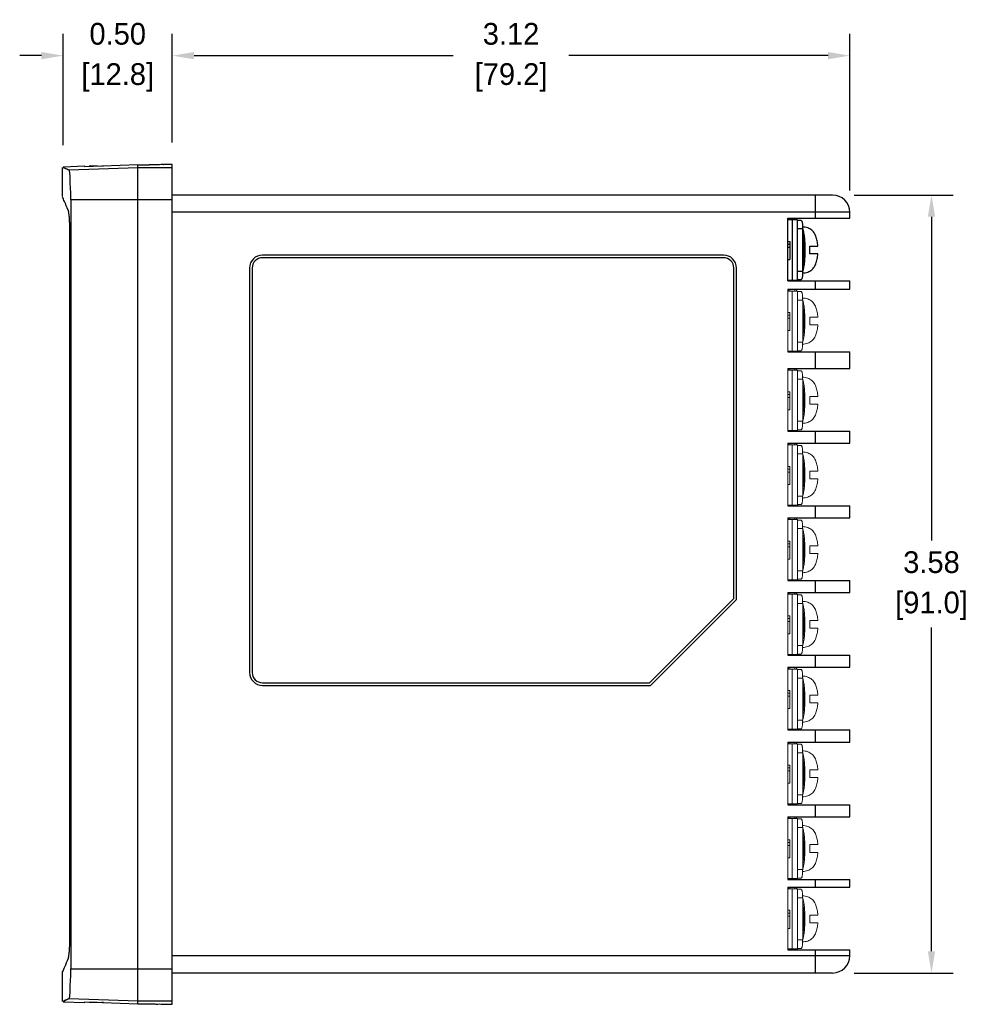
# Model space of a CAD drawing. Header units: inches. Extents: x 513.5 to 524.3, y 504.6 to 513.6.
# Tile 7 of 16: x 517.2 to 521.5, y 504.6 to 509.1. Entities that reach past the tile are written whole.
import ezdxf

# ---------------------------------------------------------------- set-up
doc = ezdxf.new("R2010")
doc.units = ezdxf.units.IN
doc.header["$LTSCALE"] = 8
doc.header["$MEASUREMENT"] = 0
doc.layers.add('02___PRT_ALL_AXES', color=7, linetype='Continuous')
doc.layers.add('Dimensions', color=140, linetype='Continuous')
doc.dimstyles.get("Standard").update_dxf_attribs({"dimtxt": 0.1, "dimasz": 0.1, "dimexe": 0.1, "dimexo": 0.1, "dimgap": 0.05, "dimtad": 0, "dimtih": 1, "dimtoh": 1, "dimzin": 0, "dimdsep": 46, "dimtxsty": 'Standard', "dimcen": 0, "dimclrd": 256, "dimclre": 256, "dimclrt": 256, "dimadec": 0, "dimazin": 0, "dimtfac": 1, "dimtofl": 0, "dimtmove": 0, "dimatfit": 3, "dimfxl": 0, "dimtolj": 1, "dimtzin": 0, "dimarcsym": 0})

# ---------------------------------------------------------------- blocks, each defined once
blk = doc.blocks.new('*D5')
at = {"layer": 'DEFPOINTS', "color": 0}
for p in [(517.8693, 508.9541), (517.3666, 508.4414), (517.8693, 508.4535)]:
    blk.add_point(p, dxfattribs=at)
at = {"layer": 'Dimensions', "lineweight": -2}
for p, q in [((517.3666, 508.5414), (517.3666, 509.0541)), ((517.8693, 508.5535), (517.8693, 509.0541)), ((517.2666, 508.9541), (517.1666, 508.9541)), ((517.9693, 508.9541), (518.0693, 508.9541))]:
    blk.add_line(p, q, dxfattribs=at)
at = {"layer": 'Dimensions'}
for points in [[(517.2666, 508.9708), (517.2666, 508.9374), (517.3666, 508.9541)], [(517.9693, 508.9708), (517.9693, 508.9374), (517.8693, 508.9541)]]:
    blk.add_solid(points, dxfattribs=at)
at = {"layer": 'Dimensions', "char_height": 0.1, "attachment_point": 5}
for s, insert in [('\\A1;0.50', (517.6179, 509.0541)), ('\\A1;[12.8]', (517.6179, 508.8541))]:
    blk.add_mtext(s, dxfattribs=dict(at, insert=insert))
blk = doc.blocks.new('*D6')
at = {"layer": 'DEFPOINTS', "color": 0}
for p in [(520.9884, 508.9541), (517.8693, 508.4535), (520.9884, 508.2333)]:
    blk.add_point(p, dxfattribs=at)
at = {"layer": 'Dimensions', "lineweight": -2}
for p, q in [((517.8693, 508.5535), (517.8693, 509.0541)), ((520.9884, 508.3333), (520.9884, 509.0541)), ((517.9693, 508.9541), (519.1622, 508.9541)), ((520.8884, 508.9541), (519.6955, 508.9541))]:
    blk.add_line(p, q, dxfattribs=at)
at = {"layer": 'Dimensions'}
for points in [[(517.9693, 508.9708), (517.9693, 508.9374), (517.8693, 508.9541)], [(520.8884, 508.9708), (520.8884, 508.9374), (520.9884, 508.9541)]]:
    blk.add_solid(points, dxfattribs=at)
at = {"layer": 'Dimensions', "char_height": 0.1, "attachment_point": 5}
for s, insert in [('\\A1;3.12', (519.4288, 509.0541)), ('\\A1;[79.2]', (519.4288, 508.8541))]:
    blk.add_mtext(s, dxfattribs=dict(at, insert=insert))
blk = doc.blocks.new('*D8')
at = {"layer": 'DEFPOINTS', "color": 0}
for p in [(520.9093, 508.3124), (520.9093, 504.73), (521.3646, 504.73)]:
    blk.add_point(p, dxfattribs=at)
at = {"layer": 'Dimensions', "lineweight": -2}
for p, q in [((521.0093, 508.3124), (521.4646, 508.3124)), ((521.3646, 508.2124), (521.3646, 506.7212)), ((521.3646, 504.83), (521.3646, 506.3212)), ((521.0093, 504.73), (521.4646, 504.73))]:
    blk.add_line(p, q, dxfattribs=at)
at = {"layer": 'Dimensions'}
for points in [[(521.348, 508.2124), (521.3813, 508.2124), (521.3646, 508.3124)], [(521.348, 504.83), (521.3813, 504.83), (521.3646, 504.73)]]:
    blk.add_solid(points, dxfattribs=at)
at = {"layer": 'Dimensions', "char_height": 0.1, "attachment_point": 5}
for s, insert in [('\\A1;3.58', (521.3646, 506.6212)), ('\\A1;[91.0]', (521.3646, 506.4212))]:
    blk.add_mtext(s, dxfattribs=dict(at, insert=insert))

msp = doc.modelspace()

# ---------------------------------------------------------------- linework, layer by layer
at = {"color": 7, "linetype": 'Continuous'}
for p, q in [((517.3632, 508.3053), (517.3632, 508.4397)), ((517.466, 508.4449), (517.3666, 508.4414)), ((517.7111, 508.4382), (517.3937, 508.4271)), ((517.7111, 508.4511), (517.466, 508.4425)), ((517.466, 508.4449), (517.466, 508.4425)), ((517.4858, 508.4432), (517.4858, 508.4456)), ((517.5253, 508.4456), (517.4858, 508.4456)), ((517.5253, 508.4446), (517.5253, 508.4456)), ((517.5521, 508.4456), (517.5451, 508.4456)), ((517.7111, 504.5879), (517.7111, 508.4515)), ((517.8693, 508.4382), (517.7111, 508.4382)), ((517.8297, 508.4527), (517.8297, 508.4535)), ((517.8693, 508.4535), (517.8297, 508.4535)), ((517.8693, 504.5859), (517.8693, 508.4535)), ((517.4018, 508.2901), (517.4018, 504.7492)), ((517.8693, 508.2901), (517.4018, 508.2901)), ((520.9093, 508.3124), (517.8692, 508.3124)), ((520.8302, 508.2056), (520.8302, 508.3124)), ((520.9884, 508.2333), (517.8692, 508.2333)), ((520.7037, 507.917), (520.7037, 508.2056)), ((520.7037, 508.2056), (520.9884, 508.2056)), ((520.747, 508.1977), (520.7037, 508.1977)), ((520.7057, 508.1977), (520.7057, 508.2056)), ((520.7063, 508.1977), (520.7063, 508.2056)), ((520.7116, 508.1977), (520.7116, 508.2056)), ((520.7237, 508.1977), (520.7237, 507.921)), ((520.7353, 508.1977), (520.7353, 508.2056)), ((520.7433, 508.1977), (520.7433, 508.2056)), ((520.747, 507.921), (520.747, 508.1977)), ((520.7646, 508.1958), (520.747, 508.1958)), ((520.9884, 508.2056), (520.9884, 508.2333)), ((520.7715, 508.1562), (520.747, 508.1562)), ((520.7715, 507.9625), (520.7715, 508.1562)), ((517.3964, 508.126), (517.3964, 504.9134)), ((520.7037, 508.0989), (520.7116, 508.0989)), ((520.7037, 508.0865), (520.7116, 508.0865)), ((520.7037, 508.0724), (520.7116, 508.0724)), ((520.7116, 508.0989), (520.7116, 508.0159)), ((520.8045, 508.0771), (520.8413, 508.0771)), ((520.4072, 508.0356), (518.2844, 508.0356)), ((520.4072, 508.0238), (518.2844, 508.0238)), ((520.7037, 508.0159), (520.7116, 508.0159)), ((520.8413, 508.0416), (520.8045, 508.0416)), ((518.2251, 507.9763), (518.2251, 506.1139)), ((518.237, 507.9763), (518.237, 506.1139)), ((520.4546, 506.4549), (520.4546, 507.9763)), ((520.4665, 506.45), (520.4665, 507.9763)), ((520.747, 507.9625), (520.7715, 507.9625)), ((520.7037, 507.921), (520.747, 507.921)), ((520.7037, 507.917), (520.9884, 507.917)), ((520.7037, 507.8783), (520.9884, 507.8783)), ((520.7057, 507.917), (520.7057, 507.921)), ((520.7063, 507.917), (520.7063, 507.921)), ((520.7116, 507.917), (520.7116, 507.921)), ((520.7353, 507.917), (520.7353, 507.921)), ((520.7433, 507.917), (520.7433, 507.921)), ((520.747, 507.9229), (520.7646, 507.9229)), ((520.8302, 507.8783), (520.8302, 507.917)), ((520.9884, 507.8783), (520.9884, 507.917)), ((520.7037, 507.5897), (520.9884, 507.5897)), ((520.8302, 507.5135), (520.8302, 507.5897)), ((520.9884, 507.5135), (520.9884, 507.5897)), ((520.7037, 507.5135), (520.9884, 507.5135)), ((520.7037, 507.2249), (520.9884, 507.2249)), ((520.8302, 507.1695), (520.8302, 507.2249)), ((520.9884, 507.1695), (520.9884, 507.2249)), ((520.7037, 507.1695), (520.9884, 507.1695)), ((520.7037, 506.8809), (520.9884, 506.8809)), ((520.8302, 506.8256), (520.8302, 506.8809)), ((520.9884, 506.8256), (520.9884, 506.8809)), ((520.7037, 506.8256), (520.9884, 506.8256)), ((520.7037, 506.5369), (520.9884, 506.5369)), ((520.8302, 506.4816), (520.8302, 506.5369)), ((520.9884, 506.4816), (520.9884, 506.5369)), ((520.7037, 506.4816), (520.9884, 506.4816)), ((520.0662, 506.0664), (520.4546, 506.4549)), ((520.0711, 506.0546), (520.4665, 506.45)), ((520.7037, 506.193), (520.9884, 506.193)), ((520.8302, 506.1376), (520.8302, 506.193)), ((520.9884, 506.1376), (520.9884, 506.193)), ((520.7037, 506.1376), (520.9884, 506.1376)), ((518.2844, 506.0664), (520.0662, 506.0664)), ((518.2844, 506.0546), (520.0711, 506.0546)), ((520.7037, 505.849), (520.9884, 505.849)), ((520.8302, 505.7936), (520.8302, 505.849)), ((520.9884, 505.7936), (520.9884, 505.849)), ((520.7037, 505.7936), (520.9884, 505.7936)), ((520.7037, 505.505), (520.9884, 505.505)), ((520.8302, 505.4497), (520.8302, 505.505)), ((520.9884, 505.4497), (520.9884, 505.505)), ((520.7037, 505.4497), (520.9884, 505.4497)), ((520.7037, 505.161), (520.9884, 505.161)), ((520.8302, 505.1254), (520.8302, 505.161)), ((520.9884, 505.1254), (520.9884, 505.161)), ((520.7037, 505.1254), (520.9884, 505.1254)), ((520.9884, 504.8091), (517.8692, 504.8091)), ((520.7037, 504.8368), (520.9884, 504.8368)), ((520.8302, 504.73), (520.8302, 504.8368)), ((520.9884, 504.8091), (520.9884, 504.8368)), ((517.3632, 504.5996), (517.3632, 504.7365)), ((517.4018, 504.7492), (517.8693, 504.7492)), ((520.9093, 504.73), (517.8692, 504.73)), ((517.3666, 504.5979), (517.466, 504.5945)), ((517.3937, 504.6123), (517.7111, 504.6012)), ((517.466, 504.5968), (517.7111, 504.5883)), ((517.466, 504.5968), (517.466, 504.5945)), ((517.4858, 504.5938), (517.4858, 504.5961)), ((517.5253, 504.5938), (517.4858, 504.5938)), ((517.5253, 504.5948), (517.5253, 504.5938)), ((517.5521, 504.5938), (517.5451, 504.5938)), ((517.7111, 504.6012), (517.8693, 504.6012)), ((517.8297, 504.5859), (517.8297, 504.5867)), ((517.8297, 504.5859), (517.8693, 504.5859))]:
    msp.add_line(p, q, dxfattribs=at)
at = {"color": 7, "linetype": 'Continuous', "lineweight": 0}
for p, q in [((520.7037, 507.5897), (520.7037, 507.8783)), ((520.7057, 507.8704), (520.7057, 507.8783)), ((520.7063, 507.8704), (520.7063, 507.8783)), ((520.7116, 507.8704), (520.7116, 507.8783)), ((520.7353, 507.8704), (520.7353, 507.8783)), ((520.7433, 507.8704), (520.7433, 507.8783)), ((520.747, 507.8704), (520.7037, 507.8704)), ((520.7237, 507.8704), (520.7237, 507.5937)), ((520.747, 507.5937), (520.747, 507.8704)), ((520.7646, 507.8685), (520.747, 507.8685)), ((520.7715, 507.8289), (520.747, 507.8289)), ((520.7715, 507.6352), (520.7715, 507.8289)), ((520.7037, 507.7716), (520.7116, 507.7716)), ((520.7037, 507.7592), (520.7116, 507.7592)), ((520.7037, 507.7451), (520.7116, 507.7451)), ((520.7116, 507.7716), (520.7116, 507.6886)), ((520.8045, 507.7498), (520.8413, 507.7498)), ((520.8413, 507.7143), (520.8045, 507.7143)), ((520.7037, 507.6886), (520.7116, 507.6886)), ((520.747, 507.6352), (520.7715, 507.6352)), ((520.7037, 507.5937), (520.747, 507.5937)), ((520.7057, 507.5897), (520.7057, 507.5937)), ((520.7063, 507.5897), (520.7063, 507.5937)), ((520.7116, 507.5897), (520.7116, 507.5937)), ((520.7353, 507.5897), (520.7353, 507.5937)), ((520.7433, 507.5897), (520.7433, 507.5937)), ((520.747, 507.5956), (520.7646, 507.5956)), ((520.7037, 507.2249), (520.7037, 507.5135)), ((520.747, 507.5056), (520.7037, 507.5056)), ((520.7057, 507.5056), (520.7057, 507.5135)), ((520.7063, 507.5056), (520.7063, 507.5135)), ((520.7116, 507.5056), (520.7116, 507.5135)), ((520.7237, 507.5056), (520.7237, 507.2288)), ((520.7353, 507.5056), (520.7353, 507.5135)), ((520.7433, 507.5056), (520.7433, 507.5135)), ((520.747, 507.2288), (520.747, 507.5056)), ((520.7646, 507.5036), (520.747, 507.5036)), ((520.7715, 507.4641), (520.747, 507.4641)), ((520.7715, 507.2704), (520.7715, 507.4641)), ((520.7037, 507.4068), (520.7116, 507.4068)), ((520.7037, 507.3944), (520.7116, 507.3944)), ((520.7037, 507.3803), (520.7116, 507.3803)), ((520.7116, 507.4068), (520.7116, 507.3237)), ((520.8045, 507.385), (520.8413, 507.385)), ((520.8413, 507.3494), (520.8045, 507.3494)), ((520.7037, 507.3237), (520.7116, 507.3237)), ((520.747, 507.2704), (520.7715, 507.2704)), ((520.7037, 507.2288), (520.747, 507.2288)), ((520.7057, 507.2249), (520.7057, 507.2288)), ((520.7063, 507.2249), (520.7063, 507.2288)), ((520.7116, 507.2249), (520.7116, 507.2288)), ((520.7353, 507.2249), (520.7353, 507.2288)), ((520.7433, 507.2249), (520.7433, 507.2288)), ((520.747, 507.2308), (520.7646, 507.2308)), ((520.7037, 506.8809), (520.7037, 507.1695)), ((520.747, 507.1616), (520.7037, 507.1616)), ((520.7057, 507.1616), (520.7057, 507.1695)), ((520.7063, 507.1616), (520.7063, 507.1695)), ((520.7116, 507.1616), (520.7116, 507.1695)), ((520.7237, 507.1616), (520.7237, 506.8849)), ((520.7353, 507.1616), (520.7353, 507.1695)), ((520.7433, 507.1616), (520.7433, 507.1695)), ((520.747, 506.8849), (520.747, 507.1616)), ((520.7646, 507.1597), (520.747, 507.1597)), ((520.7715, 507.1201), (520.747, 507.1201)), ((520.7715, 506.9264), (520.7715, 507.1201)), ((520.7037, 507.0628), (520.7116, 507.0628)), ((520.7116, 507.0628), (520.7116, 506.9798)), ((520.7037, 507.0504), (520.7116, 507.0504)), ((520.7037, 507.0363), (520.7116, 507.0363)), ((520.8045, 507.041), (520.8413, 507.041)), ((520.7037, 506.9798), (520.7116, 506.9798)), ((520.8413, 507.0055), (520.8045, 507.0055)), ((520.747, 506.9264), (520.7715, 506.9264)), ((520.7037, 506.8849), (520.747, 506.8849)), ((520.7057, 506.8809), (520.7057, 506.8849)), ((520.7063, 506.8809), (520.7063, 506.8849)), ((520.7116, 506.8809), (520.7116, 506.8849)), ((520.7353, 506.8809), (520.7353, 506.8849)), ((520.7433, 506.8809), (520.7433, 506.8849)), ((520.747, 506.8868), (520.7646, 506.8868)), ((520.7037, 506.5369), (520.7037, 506.8256)), ((520.747, 506.8177), (520.7037, 506.8177)), ((520.7057, 506.8177), (520.7057, 506.8256)), ((520.7063, 506.8177), (520.7063, 506.8256)), ((520.7116, 506.8177), (520.7116, 506.8256)), ((520.7237, 506.8177), (520.7237, 506.5409)), ((520.7353, 506.8177), (520.7353, 506.8256)), ((520.7433, 506.8177), (520.7433, 506.8256)), ((520.747, 506.5409), (520.747, 506.8177)), ((520.7646, 506.8157), (520.747, 506.8157)), ((520.7715, 506.7761), (520.747, 506.7761)), ((520.7715, 506.5824), (520.7715, 506.7761)), ((520.7037, 506.7188), (520.7116, 506.7188)), ((520.7037, 506.7064), (520.7116, 506.7064)), ((520.7116, 506.7188), (520.7116, 506.6358)), ((520.7037, 506.6923), (520.7116, 506.6923)), ((520.8045, 506.6971), (520.8413, 506.6971)), ((520.8413, 506.6615), (520.8045, 506.6615)), ((520.7037, 506.6358), (520.7116, 506.6358)), ((520.747, 506.5824), (520.7715, 506.5824)), ((520.7037, 506.5409), (520.747, 506.5409)), ((520.7057, 506.5369), (520.7057, 506.5409)), ((520.7063, 506.5369), (520.7063, 506.5409)), ((520.7116, 506.5369), (520.7116, 506.5409)), ((520.7353, 506.5369), (520.7353, 506.5409)), ((520.7433, 506.5369), (520.7433, 506.5409)), ((520.747, 506.5429), (520.7646, 506.5429)), ((520.7037, 506.193), (520.7037, 506.4816)), ((520.747, 506.4737), (520.7037, 506.4737)), ((520.7057, 506.4737), (520.7057, 506.4816)), ((520.7063, 506.4737), (520.7063, 506.4816)), ((520.7116, 506.4737), (520.7116, 506.4816)), ((520.7237, 506.4737), (520.7237, 506.1969)), ((520.7353, 506.4737), (520.7353, 506.4816)), ((520.7433, 506.4737), (520.7433, 506.4816)), ((520.747, 506.1969), (520.747, 506.4737)), ((520.7646, 506.4717), (520.747, 506.4717)), ((520.7715, 506.4322), (520.747, 506.4322)), ((520.7715, 506.2384), (520.7715, 506.4322)), ((520.7037, 506.3748), (520.7116, 506.3748)), ((520.7037, 506.3625), (520.7116, 506.3625)), ((520.7037, 506.3483), (520.7116, 506.3483)), ((520.7116, 506.3748), (520.7116, 506.2918)), ((520.8045, 506.3531), (520.8413, 506.3531)), ((520.7037, 506.2918), (520.7116, 506.2918)), ((520.8413, 506.3175), (520.8045, 506.3175)), ((520.747, 506.2384), (520.7715, 506.2384)), ((520.7037, 506.1969), (520.747, 506.1969)), ((520.7057, 506.193), (520.7057, 506.1969)), ((520.7063, 506.193), (520.7063, 506.1969)), ((520.7116, 506.193), (520.7116, 506.1969)), ((520.7353, 506.193), (520.7353, 506.1969)), ((520.7433, 506.193), (520.7433, 506.1969)), ((520.747, 506.1989), (520.7646, 506.1989)), ((520.7037, 505.849), (520.7037, 506.1376)), ((520.747, 506.1297), (520.7037, 506.1297)), ((520.7057, 506.1297), (520.7057, 506.1376)), ((520.7063, 506.1297), (520.7063, 506.1376)), ((520.7116, 506.1297), (520.7116, 506.1376)), ((520.7237, 506.1297), (520.7237, 505.8529)), ((520.7353, 506.1297), (520.7353, 506.1376)), ((520.7433, 506.1297), (520.7433, 506.1376)), ((520.747, 505.8529), (520.747, 506.1297)), ((520.7646, 506.1277), (520.747, 506.1277)), ((520.7715, 506.0882), (520.747, 506.0882)), ((520.7715, 505.8945), (520.7715, 506.0882)), ((520.7037, 506.0309), (520.7116, 506.0309)), ((520.7116, 506.0309), (520.7116, 505.9478)), ((520.7037, 506.0185), (520.7116, 506.0185)), ((520.7037, 506.0044), (520.7116, 506.0044)), ((520.8045, 506.0091), (520.8413, 506.0091)), ((520.7037, 505.9478), (520.7116, 505.9478)), ((520.8413, 505.9735), (520.8045, 505.9735)), ((520.747, 505.8945), (520.7715, 505.8945)), ((520.7037, 505.8529), (520.747, 505.8529)), ((520.7057, 505.849), (520.7057, 505.8529)), ((520.7063, 505.849), (520.7063, 505.8529)), ((520.7116, 505.849), (520.7116, 505.8529)), ((520.7353, 505.849), (520.7353, 505.8529)), ((520.7433, 505.849), (520.7433, 505.8529)), ((520.747, 505.8549), (520.7646, 505.8549)), ((520.7037, 505.505), (520.7037, 505.7936)), ((520.7057, 505.7857), (520.7057, 505.7936)), ((520.7063, 505.7857), (520.7063, 505.7936)), ((520.7116, 505.7857), (520.7116, 505.7936)), ((520.7353, 505.7857), (520.7353, 505.7936)), ((520.7433, 505.7857), (520.7433, 505.7936)), ((520.747, 505.7857), (520.7037, 505.7857)), ((520.7237, 505.7857), (520.7237, 505.509)), ((520.747, 505.509), (520.747, 505.7857)), ((520.7646, 505.7838), (520.747, 505.7838)), ((520.7715, 505.7442), (520.747, 505.7442)), ((520.7715, 505.5505), (520.7715, 505.7442)), ((520.7037, 505.6869), (520.7116, 505.6869)), ((520.7037, 505.6745), (520.7116, 505.6745)), ((520.7037, 505.6604), (520.7116, 505.6604)), ((520.7116, 505.6869), (520.7116, 505.6039)), ((520.8045, 505.6651), (520.8413, 505.6651)), ((520.8413, 505.6296), (520.8045, 505.6296)), ((520.7037, 505.6039), (520.7116, 505.6039)), ((520.747, 505.5505), (520.7715, 505.5505)), ((520.7037, 505.509), (520.747, 505.509)), ((520.7057, 505.505), (520.7057, 505.509)), ((520.7063, 505.505), (520.7063, 505.509)), ((520.7116, 505.505), (520.7116, 505.509)), ((520.7353, 505.505), (520.7353, 505.509)), ((520.7433, 505.505), (520.7433, 505.509)), ((520.747, 505.5109), (520.7646, 505.5109)), ((520.7037, 505.161), (520.7037, 505.4497)), ((520.747, 505.4418), (520.7037, 505.4418)), ((520.7057, 505.4418), (520.7057, 505.4497)), ((520.7063, 505.4418), (520.7063, 505.4497)), ((520.7116, 505.4418), (520.7116, 505.4497)), ((520.7237, 505.4418), (520.7237, 505.165)), ((520.7353, 505.4418), (520.7353, 505.4497)), ((520.7433, 505.4418), (520.7433, 505.4497)), ((520.747, 505.165), (520.747, 505.4418)), ((520.7646, 505.4398), (520.747, 505.4398)), ((520.7715, 505.4002), (520.747, 505.4002)), ((520.7715, 505.2065), (520.7715, 505.4002)), ((520.7037, 505.3429), (520.7116, 505.3429)), ((520.7116, 505.3429), (520.7116, 505.2599)), ((520.7037, 505.3305), (520.7116, 505.3305)), ((520.7037, 505.3164), (520.7116, 505.3164)), ((520.8045, 505.3212), (520.8413, 505.3212)), ((520.7037, 505.2599), (520.7116, 505.2599)), ((520.8413, 505.2856), (520.8045, 505.2856)), ((520.747, 505.2065), (520.7715, 505.2065)), ((520.7037, 505.165), (520.747, 505.165)), ((520.7057, 505.161), (520.7057, 505.165)), ((520.7063, 505.161), (520.7063, 505.165)), ((520.7116, 505.161), (520.7116, 505.165)), ((520.7353, 505.161), (520.7353, 505.165)), ((520.7433, 505.161), (520.7433, 505.165)), ((520.747, 505.167), (520.7646, 505.167)), ((520.7037, 504.8368), (520.7037, 505.1254)), ((520.747, 505.1175), (520.7037, 505.1175)), ((520.7057, 505.1175), (520.7057, 505.1254)), ((520.7063, 505.1175), (520.7063, 505.1254)), ((520.7116, 505.1175), (520.7116, 505.1254)), ((520.7237, 505.1175), (520.7237, 504.8407)), ((520.7353, 505.1175), (520.7353, 505.1254)), ((520.7433, 505.1175), (520.7433, 505.1254)), ((520.747, 504.8407), (520.747, 505.1175)), ((520.7646, 505.1155), (520.747, 505.1155)), ((520.7715, 505.076), (520.747, 505.076)), ((520.7715, 504.8823), (520.7715, 505.076)), ((520.7037, 505.0187), (520.7116, 505.0187)), ((520.7037, 505.0063), (520.7116, 505.0063)), ((520.7037, 504.9922), (520.7116, 504.9922)), ((520.7116, 505.0187), (520.7116, 504.9356)), ((520.8045, 504.9969), (520.8413, 504.9969)), ((520.7037, 504.9356), (520.7116, 504.9356)), ((520.8413, 504.9613), (520.8045, 504.9613)), ((520.7037, 504.8407), (520.747, 504.8407)), ((520.7057, 504.8368), (520.7057, 504.8407)), ((520.7063, 504.8368), (520.7063, 504.8407)), ((520.7116, 504.8368), (520.7116, 504.8407)), ((520.7353, 504.8368), (520.7353, 504.8407)), ((520.7433, 504.8368), (520.7433, 504.8407)), ((520.747, 504.8823), (520.7715, 504.8823)), ((520.747, 504.8427), (520.7646, 504.8427))]:
    msp.add_line(p, q, dxfattribs=at)
at = {"color": 7, "linetype": 'Continuous'}
for centre, radius, start, end in [((520.9093, 508.2333), 0.0791, 0, 90), ((518.2844, 507.9763), 0.0593, 90, 180), ((518.2844, 507.9763), 0.0474, 90, 180), ((520.4072, 507.9763), 0.0593, 0, 90), ((520.4072, 507.9763), 0.0474, 0, 90), ((518.2844, 506.1139), 0.0593, 180, 270), ((518.2844, 506.1139), 0.0474, 180, 270), ((520.9093, 504.8091), 0.0791, 270, 0)]:
    msp.add_arc(centre, radius, start, end, dxfattribs=at)
for points, start_tangent, end_tangent in [([(517.3937, 508.4271), (517.3666, 508.4397), (517.3937, 508.4271)], (-0.906781, 0.421603), (0.906781, -0.421603)), ([(517.3937, 508.4271), (517.3666, 508.4397), (517.3937, 508.4271)], (-0.906781, 0.421603), (0.906781, -0.421603)), ([(517.4018, 508.2901), (517.4016, 508.3173), (517.4007, 508.3428), (517.3994, 508.3648), (517.3977, 508.4115), (517.3957, 508.4227), (517.3937, 508.4271)], (0, 1), (-0.906781, 0.421603)), ([(517.7111, 508.4515), (517.7366, 508.4516), (517.7622, 508.4517)], (0.99999, 0.004375), (0.999991, 0.004124)), ([(517.8267, 508.4525), (517.8176, 508.4523), (517.8033, 508.452), (517.7843, 508.4519), (517.7622, 508.4517)], (-0.977047, 0.213024), (-0.999991, -0.004124)), ([(517.8297, 508.4527), (517.8267, 508.4525)], (0, -1), (-0.977047, 0.213024)), ([(517.3892, 508.243), (517.391, 508.2354), (517.3928, 508.2216), (517.3943, 508.2027), (517.3954, 508.1797), (517.3961, 508.1534), (517.3964, 508.126)], (0.383202, -0.923665), (0, -1)), ([(520.7646, 508.1958), (520.7659, 508.195), (520.7672, 508.1927), (520.7684, 508.1891), (520.7695, 508.1842), (520.7703, 508.1782), (520.7709, 508.1713), (520.7713, 508.1639), (520.7715, 508.1562)], (1, 0), (0, -1)), ([(520.7715, 508.1554), (520.7721, 508.1536), (520.774, 508.1471), (520.7759, 508.1384), (520.7777, 508.1274), (520.7793, 508.1143), (520.7806, 508.0995), (520.7815, 508.0838), (520.7819, 508.0676), (520.7819, 508.0512), (520.7815, 508.035), (520.7806, 508.0193), (520.7794, 508.0046), (520.7777, 507.9914), (520.7759, 507.9804), (520.774, 507.9717), (520.7722, 507.9651), (520.7715, 507.9633)], (0.337828, -0.941208), (-0.337816, -0.941212)), ([(520.7715, 508.1353), (520.7732, 508.1249), (520.7748, 508.1122), (520.776, 508.098), (520.7768, 508.0829), (520.7773, 508.0673), (520.7773, 508.0515), (520.7768, 508.0359), (520.776, 508.0208), (520.7748, 508.0066), (520.7732, 507.9939), (520.7715, 507.9833)], (0.187419, -0.98228), (-0.187469, -0.982271)), ([(520.8045, 508.0416), (520.8047, 508.0501), (520.8048, 508.0594), (520.8047, 508.0686), (520.8045, 508.0771)], (0.030173, 0.999545), (-0.030173, 0.999545)), ([(520.7715, 507.9625), (520.7713, 507.9548), (520.7709, 507.9473), (520.7703, 507.9405), (520.7695, 507.9345), (520.7684, 507.9296), (520.7672, 507.926), (520.7659, 507.9237), (520.7646, 507.9229)], (0, -1), (-1, 0)), ([(517.3964, 504.9134), (517.3961, 504.886), (517.3954, 504.8597), (517.3943, 504.8366), (517.3928, 504.8178), (517.391, 504.804), (517.3892, 504.7963)], (0, -1), (-0.383202, -0.923665)), ([(517.3937, 504.6123), (517.3957, 504.6167), (517.3977, 504.6279), (517.3994, 504.6746), (517.4007, 504.6966), (517.4016, 504.722), (517.4018, 504.7492)], (0.906781, 0.421603), (0, 1)), ([(517.3937, 504.6123), (517.3666, 504.5996), (517.3937, 504.6123)], (-0.906781, -0.421603), (0.906781, 0.421603)), ([(517.3937, 504.6123), (517.3666, 504.5996), (517.3937, 504.6123)], (-0.906781, -0.421603), (0.906781, 0.421603)), ([(517.7111, 504.5879), (517.7366, 504.5877), (517.7622, 504.5876)], (0.99999, -0.004375), (0.999991, -0.004124)), ([(517.7622, 504.5876), (517.7843, 504.5875), (517.8033, 504.5873), (517.8176, 504.5871), (517.8267, 504.5869), (517.8297, 504.5867)], (0.999991, -0.004124), (0, -1))]:
    msp.add_spline(points, degree=3, dxfattribs=dict(at, start_tangent=start_tangent, end_tangent=end_tangent))
for points, start_tangent in [([(517.3892, 508.243), (517.3726, 508.2829), (517.3642, 508.3028)], (-0.383202, 0.923665)), ([(517.3892, 504.7963), (517.3726, 504.7565), (517.3642, 504.7365)], (-0.383202, -0.923665))]:
    msp.add_spline(points, degree=3, dxfattribs=dict(at, start_tangent=start_tangent))
at = {"color": 7, "linetype": 'Continuous', "lineweight": 0}
for points, start_tangent, end_tangent in [([(520.7646, 507.8685), (520.7659, 507.8677), (520.7672, 507.8654), (520.7684, 507.8618), (520.7695, 507.8569), (520.7703, 507.8509), (520.7709, 507.844), (520.7713, 507.8366), (520.7715, 507.8289)], (1, 0), (0, -1)), ([(520.7715, 507.8281), (520.7721, 507.8263), (520.774, 507.8198), (520.7759, 507.8111), (520.7777, 507.8001), (520.7793, 507.787), (520.7806, 507.7722), (520.7815, 507.7565), (520.7819, 507.7403), (520.7819, 507.7239), (520.7815, 507.7077), (520.7806, 507.692), (520.7794, 507.6773), (520.7777, 507.6641), (520.7759, 507.6531), (520.774, 507.6444), (520.7722, 507.6378), (520.7715, 507.636)], (0.337828, -0.941208), (-0.337816, -0.941212)), ([(520.7715, 507.808), (520.7732, 507.7976), (520.7748, 507.7849), (520.776, 507.7707), (520.7768, 507.7556), (520.7773, 507.74), (520.7773, 507.7242), (520.7768, 507.7086), (520.776, 507.6935), (520.7748, 507.6793), (520.7732, 507.6666), (520.7715, 507.656)], (0.187419, -0.98228), (-0.187469, -0.982271)), ([(520.8045, 507.7143), (520.8047, 507.7228), (520.8048, 507.7321), (520.8047, 507.7413), (520.8045, 507.7498)], (0.030173, 0.999545), (-0.030173, 0.999545)), ([(520.7715, 507.6352), (520.7713, 507.6275), (520.7709, 507.62), (520.7703, 507.6132), (520.7695, 507.6072), (520.7684, 507.6023), (520.7672, 507.5987), (520.7659, 507.5964), (520.7646, 507.5956)], (0, -1), (-1, 0)), ([(520.7646, 507.5036), (520.7659, 507.5029), (520.7672, 507.5006), (520.7684, 507.497), (520.7695, 507.492), (520.7703, 507.486), (520.7709, 507.4792), (520.7713, 507.4718), (520.7715, 507.4641)], (1, 0), (0, -1)), ([(520.7715, 507.4633), (520.7721, 507.4615), (520.774, 507.455), (520.7759, 507.4463), (520.7777, 507.4352), (520.7793, 507.4221), (520.7806, 507.4074), (520.7815, 507.3917), (520.7819, 507.3755), (520.7819, 507.3591), (520.7815, 507.3429), (520.7806, 507.3272), (520.7794, 507.3124), (520.7777, 507.2993), (520.7759, 507.2883), (520.774, 507.2795), (520.7722, 507.273), (520.7715, 507.2712)], (0.337828, -0.941208), (-0.337816, -0.941212)), ([(520.7715, 507.4432), (520.7732, 507.4327), (520.7748, 507.4201), (520.776, 507.4059), (520.7768, 507.3908), (520.7773, 507.3752), (520.7773, 507.3594), (520.7768, 507.3438), (520.776, 507.3287), (520.7748, 507.3145), (520.7732, 507.3018), (520.7715, 507.2912)], (0.187419, -0.98228), (-0.187469, -0.982271)), ([(520.8045, 507.3494), (520.8047, 507.358), (520.8048, 507.3672), (520.8047, 507.3765), (520.8045, 507.385)], (0.030173, 0.999545), (-0.030173, 0.999545)), ([(520.7715, 507.2704), (520.7713, 507.2627), (520.7709, 507.2552), (520.7703, 507.2484), (520.7695, 507.2424), (520.7684, 507.2375), (520.7672, 507.2338), (520.7659, 507.2316), (520.7646, 507.2308)], (0, -1), (-1, 0)), ([(520.7646, 507.1597), (520.7659, 507.1589), (520.7672, 507.1566), (520.7684, 507.153), (520.7695, 507.1481), (520.7703, 507.1421), (520.7709, 507.1352), (520.7713, 507.1278), (520.7715, 507.1201)], (1, 0), (0, -1)), ([(520.7715, 507.1193), (520.7721, 507.1175), (520.774, 507.111), (520.7759, 507.1023), (520.7777, 507.0913), (520.7793, 507.0782), (520.7806, 507.0634), (520.7815, 507.0477), (520.7819, 507.0315), (520.7819, 507.0151), (520.7815, 506.9989), (520.7806, 506.9832), (520.7794, 506.9685), (520.7777, 506.9553), (520.7759, 506.9443), (520.774, 506.9356), (520.7722, 506.929), (520.7715, 506.9272)], (0.337828, -0.941208), (-0.337816, -0.941212)), ([(520.7715, 507.0992), (520.7732, 507.0888), (520.7748, 507.0761), (520.776, 507.0619), (520.7768, 507.0468), (520.7773, 507.0312), (520.7773, 507.0154), (520.7768, 506.9998), (520.776, 506.9847), (520.7748, 506.9705), (520.7732, 506.9578), (520.7715, 506.9472)], (0.187419, -0.98228), (-0.187469, -0.982271)), ([(520.8045, 507.0055), (520.8047, 507.014), (520.8048, 507.0233), (520.8047, 507.0325), (520.8045, 507.041)], (0.030173, 0.999545), (-0.030173, 0.999545)), ([(520.7715, 506.9264), (520.7713, 506.9187), (520.7709, 506.9112), (520.7703, 506.9044), (520.7695, 506.8984), (520.7684, 506.8935), (520.7672, 506.8899), (520.7659, 506.8876), (520.7646, 506.8868)], (0, -1), (-1, 0)), ([(520.7646, 506.8157), (520.7659, 506.8149), (520.7672, 506.8127), (520.7684, 506.809), (520.7695, 506.8041), (520.7703, 506.7981), (520.7709, 506.7913), (520.7713, 506.7838), (520.7715, 506.7761)], (1, 0), (0, -1)), ([(520.7715, 506.7753), (520.7721, 506.7735), (520.774, 506.767), (520.7759, 506.7583), (520.7777, 506.7473), (520.7793, 506.7342), (520.7806, 506.7195), (520.7815, 506.7037), (520.7819, 506.6875), (520.7819, 506.6712), (520.7815, 506.655), (520.7806, 506.6392), (520.7794, 506.6245), (520.7777, 506.6114), (520.7759, 506.6003), (520.774, 506.5916), (520.7722, 506.5851), (520.7715, 506.5832)], (0.337828, -0.941208), (-0.337816, -0.941212)), ([(520.7715, 506.7553), (520.7732, 506.7448), (520.7748, 506.7322), (520.776, 506.718), (520.7768, 506.7028), (520.7773, 506.6872), (520.7773, 506.6715), (520.7768, 506.6559), (520.776, 506.6407), (520.7748, 506.6265), (520.7732, 506.6139), (520.7715, 506.6033)], (0.187419, -0.98228), (-0.187469, -0.982271)), ([(520.8045, 506.6615), (520.8047, 506.67), (520.8048, 506.6793), (520.8047, 506.6886), (520.8045, 506.6971)], (0.030173, 0.999545), (-0.030173, 0.999545)), ([(520.7715, 506.5824), (520.7713, 506.5747), (520.7709, 506.5673), (520.7703, 506.5605), (520.7695, 506.5544), (520.7684, 506.5495), (520.7672, 506.5459), (520.7659, 506.5436), (520.7646, 506.5429)], (0, -1), (-1, 0)), ([(520.7646, 506.4717), (520.7659, 506.4709), (520.7672, 506.4687), (520.7684, 506.4651), (520.7695, 506.4601), (520.7703, 506.4541), (520.7709, 506.4473), (520.7713, 506.4398), (520.7715, 506.4322)], (1, 0), (0, -1)), ([(520.7715, 506.4314), (520.7721, 506.4296), (520.774, 506.423), (520.7759, 506.4143), (520.7777, 506.4033), (520.7793, 506.3902), (520.7806, 506.3755), (520.7815, 506.3597), (520.7819, 506.3435), (520.7819, 506.3272), (520.7815, 506.311), (520.7806, 506.2953), (520.7794, 506.2805), (520.7777, 506.2674), (520.7759, 506.2563), (520.774, 506.2476), (520.7722, 506.2411), (520.7715, 506.2392)], (0.337828, -0.941208), (-0.337816, -0.941212)), ([(520.7715, 506.4113), (520.7732, 506.4008), (520.7748, 506.3882), (520.776, 506.374), (520.7768, 506.3588), (520.7773, 506.3432), (520.7773, 506.3275), (520.7768, 506.3119), (520.776, 506.2967), (520.7748, 506.2825), (520.7732, 506.2699), (520.7715, 506.2593)], (0.187419, -0.98228), (-0.187469, -0.982271)), ([(520.8045, 506.3175), (520.8047, 506.326), (520.8048, 506.3353), (520.8047, 506.3446), (520.8045, 506.3531)], (0.030173, 0.999545), (-0.030173, 0.999545)), ([(520.7715, 506.2384), (520.7713, 506.2307), (520.7709, 506.2233), (520.7703, 506.2165), (520.7695, 506.2105), (520.7684, 506.2055), (520.7672, 506.2019), (520.7659, 506.1996), (520.7646, 506.1989)], (0, -1), (-1, 0)), ([(520.7646, 506.1277), (520.7659, 506.127), (520.7672, 506.1247), (520.7684, 506.1211), (520.7695, 506.1161), (520.7703, 506.1101), (520.7709, 506.1033), (520.7713, 506.0959), (520.7715, 506.0882)], (1, 0), (0, -1)), ([(520.7715, 506.0874), (520.7721, 506.0856), (520.774, 506.0791), (520.7759, 506.0704), (520.7777, 506.0593), (520.7793, 506.0462), (520.7806, 506.0315), (520.7815, 506.0158), (520.7819, 505.9996), (520.7819, 505.9832), (520.7815, 505.967), (520.7806, 505.9513), (520.7794, 505.9365), (520.7777, 505.9234), (520.7759, 505.9124), (520.774, 505.9036), (520.7722, 505.8971), (520.7715, 505.8953)], (0.337828, -0.941208), (-0.337816, -0.941212)), ([(520.7715, 506.0673), (520.7732, 506.0568), (520.7748, 506.0442), (520.776, 506.03), (520.7768, 506.0149), (520.7773, 505.9993), (520.7773, 505.9835), (520.7768, 505.9679), (520.776, 505.9528), (520.7748, 505.9386), (520.7732, 505.9259), (520.7715, 505.9153)], (0.187419, -0.98228), (-0.187469, -0.982271)), ([(520.8045, 505.9735), (520.8047, 505.9821), (520.8048, 505.9913), (520.8047, 506.0006), (520.8045, 506.0091)], (0.030173, 0.999545), (-0.030173, 0.999545)), ([(520.7715, 505.8945), (520.7713, 505.8868), (520.7709, 505.8793), (520.7703, 505.8725), (520.7695, 505.8665), (520.7684, 505.8616), (520.7672, 505.8579), (520.7659, 505.8557), (520.7646, 505.8549)], (0, -1), (-1, 0)), ([(520.7646, 505.7838), (520.7659, 505.783), (520.7672, 505.7807), (520.7684, 505.7771), (520.7695, 505.7722), (520.7703, 505.7662), (520.7709, 505.7593), (520.7713, 505.7519), (520.7715, 505.7442)], (1, 0), (0, -1)), ([(520.7715, 505.7434), (520.7721, 505.7416), (520.774, 505.7351), (520.7759, 505.7264), (520.7777, 505.7154), (520.7793, 505.7023), (520.7806, 505.6875), (520.7815, 505.6718), (520.7819, 505.6556), (520.7819, 505.6392), (520.7815, 505.623), (520.7806, 505.6073), (520.7794, 505.5926), (520.7777, 505.5794), (520.7759, 505.5684), (520.774, 505.5597), (520.7722, 505.5531), (520.7715, 505.5513)], (0.337828, -0.941208), (-0.337816, -0.941212)), ([(520.7715, 505.7233), (520.7732, 505.7129), (520.7748, 505.7002), (520.776, 505.686), (520.7768, 505.6709), (520.7773, 505.6553), (520.7773, 505.6395), (520.7768, 505.6239), (520.776, 505.6088), (520.7748, 505.5946), (520.7732, 505.5819), (520.7715, 505.5713)], (0.187419, -0.98228), (-0.187469, -0.982271)), ([(520.8045, 505.6296), (520.8047, 505.6381), (520.8048, 505.6474), (520.8047, 505.6566), (520.8045, 505.6651)], (0.030173, 0.999545), (-0.030173, 0.999545)), ([(520.7715, 505.5505), (520.7713, 505.5428), (520.7709, 505.5353), (520.7703, 505.5285), (520.7695, 505.5225), (520.7684, 505.5176), (520.7672, 505.514), (520.7659, 505.5117), (520.7646, 505.5109)], (0, -1), (-1, 0)), ([(520.7646, 505.4398), (520.7659, 505.439), (520.7672, 505.4368), (520.7684, 505.4331), (520.7695, 505.4282), (520.7703, 505.4222), (520.7709, 505.4154), (520.7713, 505.4079), (520.7715, 505.4002)], (1, 0), (0, -1)), ([(520.7715, 505.3994), (520.7721, 505.3976), (520.774, 505.3911), (520.7759, 505.3824), (520.7777, 505.3714), (520.7793, 505.3583), (520.7806, 505.3435), (520.7815, 505.3278), (520.7819, 505.3116), (520.7819, 505.2953), (520.7815, 505.2791), (520.7806, 505.2633), (520.7794, 505.2486), (520.7777, 505.2355), (520.7759, 505.2244), (520.774, 505.2157), (520.7722, 505.2092), (520.7715, 505.2073)], (0.337828, -0.941208), (-0.337816, -0.941212)), ([(520.7715, 505.3794), (520.7732, 505.3689), (520.7748, 505.3563), (520.776, 505.3421), (520.7768, 505.3269), (520.7773, 505.3113), (520.7773, 505.2956), (520.7768, 505.28), (520.776, 505.2648), (520.7748, 505.2506), (520.7732, 505.238), (520.7715, 505.2274)], (0.187419, -0.98228), (-0.187469, -0.982271)), ([(520.8045, 505.2856), (520.8047, 505.2941), (520.8048, 505.3034), (520.8047, 505.3127), (520.8045, 505.3212)], (0.030173, 0.999545), (-0.030173, 0.999545)), ([(520.7715, 505.2065), (520.7713, 505.1988), (520.7709, 505.1914), (520.7703, 505.1846), (520.7695, 505.1785), (520.7684, 505.1736), (520.7672, 505.17), (520.7659, 505.1677), (520.7646, 505.167)], (0, -1), (-1, 0)), ([(520.7646, 505.1155), (520.7659, 505.1148), (520.7672, 505.1125), (520.7684, 505.1089), (520.7695, 505.1039), (520.7703, 505.0979), (520.7709, 505.0911), (520.7713, 505.0837), (520.7715, 505.076)], (1, 0), (0, -1)), ([(520.7715, 505.0752), (520.7721, 505.0734), (520.774, 505.0669), (520.7759, 505.0582), (520.7777, 505.0472), (520.7793, 505.034), (520.7806, 505.0193), (520.7815, 505.0036), (520.7819, 504.9874), (520.7819, 504.971), (520.7815, 504.9548), (520.7806, 504.9391), (520.7794, 504.9243), (520.7777, 504.9112), (520.7759, 504.9002), (520.774, 504.8914), (520.7722, 504.8849), (520.7715, 504.8831)], (0.337828, -0.941208), (-0.337816, -0.941212)), ([(520.7715, 505.0551), (520.7732, 505.0446), (520.7748, 505.032), (520.776, 505.0178), (520.7768, 505.0027), (520.7773, 504.9871), (520.7773, 504.9713), (520.7768, 504.9557), (520.776, 504.9406), (520.7748, 504.9264), (520.7732, 504.9137), (520.7715, 504.9031)], (0.187419, -0.98228), (-0.187469, -0.982271)), ([(520.8045, 504.9613), (520.8047, 504.9699), (520.8048, 504.9792), (520.8047, 504.9884), (520.8045, 504.9969)], (0.030173, 0.999545), (-0.030173, 0.999545)), ([(520.7715, 504.8823), (520.7713, 504.8746), (520.7709, 504.8671), (520.7703, 504.8603), (520.7695, 504.8543), (520.7684, 504.8494), (520.7672, 504.8457), (520.7659, 504.8435), (520.7646, 504.8427)], (0, -1), (-1, 0))]:
    msp.add_spline(points, degree=3, dxfattribs=dict(at, start_tangent=start_tangent, end_tangent=end_tangent))
at = {"layer": '02___PRT_ALL_AXES', "color": 7, "linetype": 'Continuous'}
for points, start_tangent, end_tangent in [([(520.8413, 508.0771), (520.8407, 508.0837), (520.8392, 508.0953), (520.8371, 508.1063), (520.8342, 508.117), (520.83, 508.1278), (520.8245, 508.1378), (520.8176, 508.1465), (520.8094, 508.1535), (520.7999, 508.1589), (520.789, 508.1628), (520.7766, 508.1651), (520.7713, 508.1657)], (-0.070924, 0.997482), (-0.99683, 0.079559)), ([(520.7713, 507.953), (520.7766, 507.9536), (520.789, 507.9559), (520.7999, 507.9598), (520.8094, 507.9652), (520.8176, 507.9722), (520.8245, 507.9809), (520.83, 507.9909), (520.8342, 508.0016), (520.8371, 508.0124), (520.8392, 508.0234), (520.8407, 508.0349), (520.8413, 508.0416)], (0.99683, 0.079559), (0.070924, 0.997482))]:
    msp.add_spline(points, degree=3, dxfattribs=dict(at, start_tangent=start_tangent, end_tangent=end_tangent))
at = {"layer": '02___PRT_ALL_AXES', "color": 7, "linetype": 'Continuous', "lineweight": 0}
for points, start_tangent, end_tangent in [([(520.8413, 507.7498), (520.8407, 507.7564), (520.8392, 507.768), (520.8371, 507.779), (520.8342, 507.7897), (520.83, 507.8005), (520.8245, 507.8105), (520.8176, 507.8192), (520.8094, 507.8262), (520.7999, 507.8316), (520.789, 507.8355), (520.7766, 507.8378), (520.7713, 507.8384)], (-0.070924, 0.997482), (-0.99683, 0.079559)), ([(520.7713, 507.6257), (520.7766, 507.6263), (520.789, 507.6286), (520.7999, 507.6325), (520.8094, 507.6379), (520.8176, 507.6449), (520.8245, 507.6536), (520.83, 507.6636), (520.8342, 507.6743), (520.8371, 507.6851), (520.8392, 507.6961), (520.8407, 507.7076), (520.8413, 507.7143)], (0.99683, 0.079559), (0.070924, 0.997482)), ([(520.8413, 507.385), (520.8407, 507.3916), (520.8392, 507.4031), (520.8371, 507.4142), (520.8342, 507.4249), (520.83, 507.4356), (520.8245, 507.4457), (520.8176, 507.4544), (520.8094, 507.4614), (520.7999, 507.4668), (520.789, 507.4706), (520.7766, 507.473), (520.7713, 507.4735)], (-0.070924, 0.997482), (-0.99683, 0.079559)), ([(520.7713, 507.2609), (520.7766, 507.2615), (520.789, 507.2638), (520.7999, 507.2676), (520.8094, 507.273), (520.8176, 507.2801), (520.8245, 507.2888), (520.83, 507.2988), (520.8342, 507.3095), (520.8371, 507.3203), (520.8392, 507.3313), (520.8407, 507.3428), (520.8413, 507.3494)], (0.99683, 0.079559), (0.070924, 0.997482)), ([(520.8413, 507.041), (520.8407, 507.0476), (520.8392, 507.0592), (520.8371, 507.0702), (520.8342, 507.0809), (520.83, 507.0917), (520.8245, 507.1017), (520.8176, 507.1104), (520.8094, 507.1174), (520.7999, 507.1228), (520.789, 507.1267), (520.7766, 507.129), (520.7713, 507.1296)], (-0.070924, 0.997482), (-0.99683, 0.079559)), ([(520.7713, 506.9169), (520.7766, 506.9175), (520.789, 506.9198), (520.7999, 506.9237), (520.8094, 506.9291), (520.8176, 506.9361), (520.8245, 506.9448), (520.83, 506.9548), (520.8342, 506.9655), (520.8371, 506.9763), (520.8392, 506.9873), (520.8407, 506.9988), (520.8413, 507.0055)], (0.99683, 0.079559), (0.070924, 0.997482)), ([(520.8413, 506.6971), (520.8407, 506.7037), (520.8392, 506.7152), (520.8371, 506.7262), (520.8342, 506.737), (520.83, 506.7477), (520.8245, 506.7577), (520.8176, 506.7664), (520.8094, 506.7735), (520.7999, 506.7789), (520.789, 506.7827), (520.7766, 506.785), (520.7713, 506.7856)], (-0.070924, 0.997482), (-0.99683, 0.079559)), ([(520.7713, 506.573), (520.7766, 506.5735), (520.789, 506.5759), (520.7999, 506.5797), (520.8094, 506.5851), (520.8176, 506.5921), (520.8245, 506.6008), (520.83, 506.6109), (520.8342, 506.6216), (520.8371, 506.6323), (520.8392, 506.6433), (520.8407, 506.6549), (520.8413, 506.6615)], (0.99683, 0.079559), (0.070924, 0.997482)), ([(520.8413, 506.3531), (520.8407, 506.3597), (520.8392, 506.3712), (520.8371, 506.3823), (520.8342, 506.393), (520.83, 506.4037), (520.8245, 506.4138), (520.8176, 506.4224), (520.8094, 506.4295), (520.7999, 506.4349), (520.789, 506.4387), (520.7766, 506.4411), (520.7713, 506.4416)], (-0.070924, 0.997482), (-0.99683, 0.079559)), ([(520.7713, 506.229), (520.7766, 506.2295), (520.789, 506.2319), (520.7999, 506.2357), (520.8094, 506.2411), (520.8176, 506.2481), (520.8245, 506.2568), (520.83, 506.2669), (520.8342, 506.2776), (520.8371, 506.2883), (520.8392, 506.2994), (520.8407, 506.3109), (520.8413, 506.3175)], (0.99683, 0.079559), (0.070924, 0.997482)), ([(520.8413, 506.0091), (520.8407, 506.0157), (520.8392, 506.0272), (520.8371, 506.0383), (520.8342, 506.049), (520.83, 506.0597), (520.8245, 506.0698), (520.8176, 506.0785), (520.8094, 506.0855), (520.7999, 506.0909), (520.789, 506.0947), (520.7766, 506.0971), (520.7713, 506.0976)], (-0.070924, 0.997482), (-0.99683, 0.079559)), ([(520.7713, 505.885), (520.7766, 505.8856), (520.789, 505.8879), (520.7999, 505.8917), (520.8094, 505.8971), (520.8176, 505.9042), (520.8245, 505.9129), (520.83, 505.9229), (520.8342, 505.9336), (520.8371, 505.9444), (520.8392, 505.9554), (520.8407, 505.9669), (520.8413, 505.9735)], (0.99683, 0.079559), (0.070924, 0.997482)), ([(520.8413, 505.6651), (520.8407, 505.6717), (520.8392, 505.6833), (520.8371, 505.6943), (520.8342, 505.705), (520.83, 505.7158), (520.8245, 505.7258), (520.8176, 505.7345), (520.8094, 505.7415), (520.7999, 505.7469), (520.789, 505.7508), (520.7766, 505.7531), (520.7713, 505.7537)], (-0.070924, 0.997482), (-0.99683, 0.079559)), ([(520.7713, 505.541), (520.7766, 505.5416), (520.789, 505.5439), (520.7999, 505.5478), (520.8094, 505.5532), (520.8176, 505.5602), (520.8245, 505.5689), (520.83, 505.5789), (520.8342, 505.5896), (520.8371, 505.6004), (520.8392, 505.6114), (520.8407, 505.6229), (520.8413, 505.6296)], (0.99683, 0.079559), (0.070924, 0.997482)), ([(520.8413, 505.3212), (520.8407, 505.3278), (520.8392, 505.3393), (520.8371, 505.3503), (520.8342, 505.3611), (520.83, 505.3718), (520.8245, 505.3818), (520.8176, 505.3905), (520.8094, 505.3976), (520.7999, 505.403), (520.789, 505.4068), (520.7766, 505.4091), (520.7713, 505.4097)], (-0.070924, 0.997482), (-0.99683, 0.079559)), ([(520.7713, 505.1971), (520.7766, 505.1976), (520.789, 505.2), (520.7999, 505.2038), (520.8094, 505.2092), (520.8176, 505.2162), (520.8245, 505.2249), (520.83, 505.235), (520.8342, 505.2457), (520.8371, 505.2564), (520.8392, 505.2674), (520.8407, 505.279), (520.8413, 505.2856)], (0.99683, 0.079559), (0.070924, 0.997482)), ([(520.8413, 504.9969), (520.8407, 505.0035), (520.8392, 505.015), (520.8371, 505.0261), (520.8342, 505.0368), (520.83, 505.0475), (520.8245, 505.0576), (520.8176, 505.0663), (520.8094, 505.0733), (520.7999, 505.0787), (520.789, 505.0825), (520.7766, 505.0849), (520.7713, 505.0854)], (-0.070924, 0.997482), (-0.99683, 0.079559)), ([(520.7713, 504.8728), (520.7766, 504.8734), (520.789, 504.8757), (520.7999, 504.8795), (520.8094, 504.8849), (520.8176, 504.892), (520.8245, 504.9007), (520.83, 504.9107), (520.8342, 504.9214), (520.8371, 504.9322), (520.8392, 504.9432), (520.8407, 504.9547), (520.8413, 504.9613)], (0.99683, 0.079559), (0.070924, 0.997482))]:
    msp.add_spline(points, degree=3, dxfattribs=dict(at, start_tangent=start_tangent, end_tangent=end_tangent))

# ---------------------------------------------------------------- dimensions: what is measured, and where the dimension line sits
at = {"layer": 'Dimensions'}
for base, p1, p2, picture, middle in [((517.8693, 508.9541), (517.3666, 508.4414), (517.8693, 508.4535), '*D5', (517.6179, 508.9541)), ((520.9884, 508.9541), (517.8693, 508.4535), (520.9884, 508.2333), '*D6', (519.4288, 508.9541))]:
    dim = msp.add_linear_dim(base=base, p1=p1, p2=p2, dimstyle='Standard', override={"dimpost": '\\X'}, dxfattribs=at)
    dim.commit()
    dim.dimension.update_dxf_attribs({"geometry": picture, "text_midpoint": middle})
dim = msp.add_linear_dim(base=(521.3646, 504.73), p1=(520.9093, 508.3124), p2=(520.9093, 504.73), angle=90, dimstyle='Standard', override={"dimpost": '\\X'}, dxfattribs=at)
dim.commit()
dim.dimension.update_dxf_attribs({"geometry": '*D8', "text_midpoint": (521.3646, 506.5212)})

doc.saveas('drawing.dxf')
